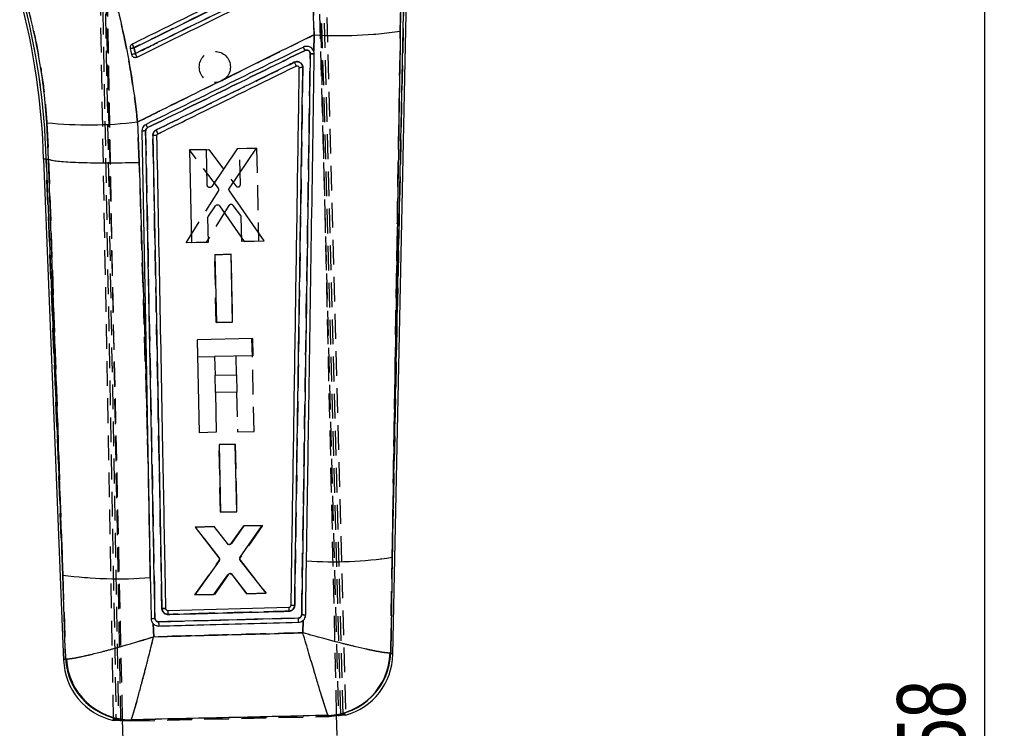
# Model space of a CAD drawing. Extents: x 62 to 743, y 47 to 577.
# Tile 19 of 22: x 306 to 407, y 379 to 452. Entities that reach past the tile are written whole.
import ezdxf

# ---------------------------------------------------------------- set-up
doc = ezdxf.new("R2010")
doc.units = 0
doc.header["$LTSCALE"] = 2
doc.linetypes.add('HIDDEN', pattern=[1.905, 1.27, -0.635])
doc.layers.get('0').update_dxf_attribs({"linetype": 'CONTINUOUS'})
doc.styles.add('SLDTEXTSTYLE0', font='TXT', dxfattribs={"width": 0.75})
doc.dimstyles.new('SLDDIMSTYLE0', dxfattribs={"dimtxt": 7, "dimasz": 6.604, "dimexe": 0, "dimexo": 0.0625, "dimgap": 1.75, "dimtad": 1, "dimdec": 0, "dimrnd": 1e-09, "dimzin": 12, "dimtxsty": 'SLDTEXTSTYLE0', "dimsah": 1, "dimcen": 0.09, "dimazin": 3, "dimtfac": 1, "dimtdec": 0, "dimtofl": 0, "dimtmove": 0, "dimatfit": 3, "dimtolj": 1, "dimtzin": 12})

# ---------------------------------------------------------------- blocks, each defined once
blk = doc.blocks.new('_D')
at = {"color": 179, "linetype": 'CONTINUOUS'}
for p, q in [((324.5, 497.82), (407.38, 497.82)), ((405.38, 240.17), (405.38, 497.82)), ((376.38, 240.17), (407.38, 240.17))]:
    blk.add_line(p, q, dxfattribs=at)
for points in [[(405.38, 497.82), (404.36, 491.22), (406.39, 491.22)], [(405.38, 240.17), (406.39, 246.78), (404.36, 246.78)]]:
    blk.add_solid(points, dxfattribs=at)
at = {"color": 179, "linetype": 'CONTINUOUS', "insert": (396.36, 372.37, 0.1), "char_height": 7, "attachment_point": 1, "rotation": 90, "style": 'SLDTEXTSTYLE0'}
blk.add_mtext('258', dxfattribs=at)

msp = doc.modelspace()

# ---------------------------------------------------------------- linework, layer by layer
at = {"color": 7, "linetype": 'HIDDEN'}
for p, q in [((315.810879, 380.045744), (313.910215, 483.349705)), ((314.127072, 483.455742), (316.06334, 379.992941)), ((314.415912, 483.044202), (316.312202, 379.977847)), ((316.563147, 379.942337), (314.631636, 483.150879)), ((336.570462, 467.766726), (338.911705, 380.452411)), ((339.40867, 380.526522), (337.066089, 467.890764)), ((339.160764, 380.499655), (336.805734, 467.305133)), ((337.302537, 467.429409), (339.658455, 380.591163)), ((316.738318, 380.033182), (315.03491, 454.86241)), ((336.286466, 454.945082), (336.410786, 450.422907)), ((338.732598, 380.534763), (337.029212, 455.363089)), ((345.658539, 454.881007), (344.444305, 396.717655)), ((345.284423, 450.789088), (345.356541, 454.88731)), ((336.410786, 450.422907), (336.380041, 448.752726)), ((334.821409, 447.157228), (334.854455, 447.098116)), ((334.866023, 447.028587), (334.866036, 447.029421)), ((308.960332, 441.382239), (309.120788, 437.641451)), ((318.444299, 437.316725), (318.275952, 441.462928)), ((320.007161, 440.083185), (319.84879, 440.082127)), ((320.264916, 440.063218), (320.250585, 440.067405)), ((323.612998, 438.604722), (325.606526, 438.650483)), ((326.586111, 434.642712), (323.612998, 438.604722)), ((325.606526, 438.650483), (328.390472, 434.886554)), ((328.766077, 438.723007), (330.502207, 438.762868)), ((328.849095, 435.044074), (328.766077, 438.723007)), ((330.502207, 438.762868), (330.717587, 429.225424)), ((310.586481, 394.895488), (308.866921, 437.633449)), ((309.120788, 437.641451), (309.121738, 437.641123)), ((319.301815, 409.235368), (318.444299, 437.316725)), ((323.267766, 429.054515), (326.598004, 434.35576)), ((327.669001, 432.87007), (325.33078, 429.101834)), ((328.872272, 431.86515), (328.08815, 432.890723)), ((328.98135, 429.185594), (328.924189, 431.717271)), ((330.717587, 429.225424), (328.98135, 429.185594)), ((325.33078, 429.101834), (323.267766, 429.054515)), ((326.197666, 427.821623), (327.863566, 427.85986)), ((326.355047, 420.849251), (326.197666, 427.821623)), ((327.863566, 427.85986), (328.021022, 420.887472)), ((319.570911, 394.941459), (319.083075, 420.782583)), ((328.021022, 420.887472), (326.355047, 420.849251)), ((330.252611, 409.655253), (330.035503, 419.192651)), ((324.394627, 419.064241), (324.431426, 419.065083)), ((324.394627, 419.064241), (324.43454, 417.310963)), ((324.43454, 417.310963), (326.18782, 417.350868)), ((328.361989, 417.400362), (328.405893, 415.471667)), ((326.233565, 415.422218), (326.207924, 415.421629)), ((326.207924, 415.421629), (326.248157, 413.65421)), ((326.248157, 413.65421), (326.273843, 413.654791)), ((328.446126, 413.704241), (328.539186, 409.616249)), ((328.539186, 409.616249), (330.252611, 409.655253)), ((326.64572, 408.311779), (328.311621, 408.350015)), ((326.803082, 401.339496), (326.64572, 408.311779)), ((328.311621, 408.350015), (328.469059, 401.377725)), ((328.469059, 401.377725), (326.803082, 401.339496)), ((324.238225, 399.825977), (326.12694, 399.869332)), ((326.12694, 399.869332), (327.497167, 398.12051)), ((327.90473, 398.131052), (329.193761, 399.939733)), ((331.117987, 399.983907), (328.832409, 396.703096)), ((329.193761, 399.939733), (331.117987, 399.983907)), ((326.658969, 396.689246), (324.238225, 399.825977)), ((324.148883, 392.848129), (326.664918, 396.387482)), ((328.840705, 396.401616), (331.486657, 393.016489)), ((344.296491, 386.894615), (344.444305, 396.717655)), ((310.586481, 394.895488), (310.876495, 386.307614)), ((319.576618, 394.637482), (319.570911, 394.941459)), ((327.596941, 394.929843), (326.179289, 392.894717)), ((329.52712, 392.971525), (328.007978, 394.94005)), ((326.179289, 392.894717), (324.148883, 392.848129)), ((331.486657, 393.016489), (329.52712, 392.971525)), ((321.186363, 391.407998), (321.185023, 391.4274)), ((319.929325, 388.552802), (319.888902, 389.875101)), ((320.436948, 390.086817), (334.787588, 390.463622)), ((335.288787, 390.224228), (335.26433, 388.955804)), ((344.296491, 386.894615), (344.238583, 386.88294)), ((310.876495, 386.307614), (310.952662, 386.292392)), ((316.740245, 379.948491), (317.512686, 379.89551)), ((317.512686, 379.89551), (337.956281, 380.360888)), ((317.598415, 379.996205), (317.512686, 379.89551)), ((317.598415, 379.996205), (317.618863, 380.012805)), ((337.854033, 380.468564), (337.86991, 380.455891)), ((337.86991, 380.455891), (337.867216, 380.458044)), ((337.956281, 380.360888), (337.86991, 380.455891)), ((337.86991, 380.455891), (337.956281, 380.360888)), ((337.956281, 380.360888), (338.734515, 380.450549))]:
    msp.add_line(p, q, dxfattribs=at)
at = {"color": 7, "linetype": 'CONTINUOUS'}
for p, q in [((336.410786, 450.422907), (336.286466, 454.945082)), ((344.444305, 396.717655), (345.658539, 454.881007)), ((344.505707, 386.705125), (345.928847, 454.875374)), ((345.356541, 454.88731), (345.284423, 450.789088)), ((336.380041, 448.752726), (336.410786, 450.422907)), ((317.505713, 449.013183), (317.643418, 448.414544)), ((336.380041, 448.752726), (336.371869, 448.772291)), ((309.120788, 437.641451), (308.960332, 441.382239)), ((318.275952, 441.462928), (318.444299, 437.316725)), ((325.346342, 438.645164), (323.610197, 438.605974)), ((323.610197, 438.605974), (323.829037, 429.068619)), ((325.430819, 434.966261), (325.346342, 438.645164)), ((328.505921, 438.716481), (325.896134, 434.829781)), ((327.709722, 434.668282), (330.499467, 438.761482)), ((330.499467, 438.761482), (328.505921, 438.716481)), ((308.596677, 437.624926), (310.669477, 386.107566)), ((308.866921, 437.633449), (309.120788, 437.641451)), ((308.866921, 437.633449), (310.586481, 394.895488)), ((309.121738, 437.641123), (309.120788, 437.641451)), ((331.278916, 429.236883), (327.710898, 434.381107)), ((325.552319, 431.789571), (326.288962, 432.849774)), ((326.708618, 432.84821), (329.215887, 429.190273)), ((325.565285, 429.107832), (325.507185, 431.639487)), ((329.215887, 429.190273), (331.278916, 429.236883)), ((323.829035, 429.068619), (325.565285, 429.107832)), ((327.87829, 427.859882), (326.212377, 427.822271)), ((326.212377, 427.822271), (326.372356, 420.849944)), ((328.038347, 420.887576), (327.87829, 427.859882)), ((326.372356, 420.849944), (328.038347, 420.887576)), ((330.07796, 419.19362), (324.437085, 419.065209)), ((330.07796, 419.19362), (330.117871, 417.440334)), ((324.654194, 409.52781), (324.437085, 419.065209)), ((330.117871, 417.440334), (326.190422, 417.350927)), ((326.190422, 417.350927), (326.234327, 415.422233)), ((326.234327, 415.422233), (328.432296, 415.472271)), ((328.432296, 415.472271), (328.472529, 413.704844)), ((328.472529, 413.704844), (326.27456, 413.654806)), ((326.27456, 413.654806), (326.367618, 409.566814)), ((319.301815, 409.235368), (319.570911, 394.941459)), ((326.367618, 409.566814), (324.654194, 409.52781)), ((328.318483, 408.349851), (326.652567, 408.312248)), ((326.652567, 408.312248), (326.812561, 401.34001)), ((328.478553, 401.377635), (328.318483, 408.349851)), ((326.812561, 401.34001), (328.478553, 401.377635)), ((326.134049, 399.870085), (324.209806, 399.826648)), ((327.504047, 398.121933), (326.134049, 399.870085)), ((329.200896, 399.939308), (327.91167, 398.129949)), ((328.814126, 396.738308), (331.08963, 399.98194)), ((331.08963, 399.98194), (329.200896, 399.939308)), ((324.209806, 399.826648), (326.642307, 396.653237)), ((326.647737, 396.351697), (324.158565, 392.849671)), ((331.4964, 393.015387), (328.821915, 396.436581)), ((344.444305, 396.717655), (344.296491, 386.894615)), ((310.876495, 386.307614), (310.586481, 394.895488)), ((319.570911, 394.941459), (319.576618, 394.637482)), ((326.11812, 392.893927), (327.546111, 394.929538)), ((327.957188, 394.938046), (329.465977, 392.969536)), ((324.158565, 392.849671), (326.11812, 392.893927)), ((329.465977, 392.969536), (331.4964, 393.015387)), ((321.186363, 391.407998), (321.185023, 391.4274)), ((333.822894, 391.555512), (321.394253, 391.227135)), ((319.888902, 389.875101), (319.929325, 388.552802)), ((335.26433, 388.955804), (335.288787, 390.224228)), ((344.296491, 386.894615), (344.238583, 386.88294)), ((310.876495, 386.307614), (310.952662, 386.292392)), ((315.812892, 379.936332), (315.810879, 380.045744)), ((315.812892, 379.936332), (316.06334, 379.992941)), ((316.312202, 379.977847), (316.740245, 379.948491)), ((316.787221, 377.884844), (316.738318, 380.033182)), ((317.618863, 380.012805), (317.598415, 379.996205)), ((338.781523, 378.385523), (338.732598, 380.534763)), ((338.734515, 380.450549), (339.160764, 380.499655)), ((339.40867, 380.526522), (339.661413, 380.482139))]:
    msp.add_line(p, q, dxfattribs=at)
at = {"color": 8, "linetype": 'CONTINUOUS'}
msp.add_line((337.867216, 380.458044), (337.854033, 380.468564), dxfattribs=at)
at = {"color": 7, "linetype": 'CONTINUOUS', "flags": 128}
for points in [[(318.708274, 440.509284), (319.184192, 415.460574), (319.301815, 409.235368)], [(319.84879, 440.082127), (320.314654, 415.764244), (320.315191, 415.736208), (320.776843, 391.446481)], [(310.586481, 394.895488), (310.064967, 410.112577), (309.121738, 437.641123)], [(318.444299, 437.316725), (319.001592, 419.097478), (319.301815, 409.235368)], [(335.554044, 390.793728), (335.565917, 391.56186), (335.615984, 394.803347), (335.639748, 396.343255)], [(319.576618, 394.637482), (319.591631, 393.837789), (319.655877, 390.413197)]]:
    msp.add_lwpolyline(points, dxfattribs=at)
at = {"color": 7, "linetype": 'HIDDEN', "flags": 128}
for points in [[(309.121738, 437.641123), (310.064967, 410.112577), (310.586481, 394.895488)], [(344.505707, 386.705125), (344.48245, 386.726188), (344.296491, 386.894615)], [(310.876495, 386.307614), (310.692488, 386.129798), (310.669477, 386.107566)]]:
    msp.add_lwpolyline(points, dxfattribs=at)
at = {"color": 8, "linetype": 'CONTINUOUS', "flags": 128}
for points in [[(344.296491, 386.894615), (344.48245, 386.726188), (344.505707, 386.705125)], [(310.669477, 386.107566), (310.692488, 386.129798), (310.876495, 386.307614)]]:
    msp.add_lwpolyline(points, dxfattribs=at)
at = {"color": 7, "linetype": 'HIDDEN'}
msp.add_circle((326.214125, 447.114819), 1.6, dxfattribs=at)
at = {"color": 7, "linetype": 'CONTINUOUS'}
for centre, radius, start, end in [((239.203572, 436.042509), 69.411145, 1.3063552, 15.30405151), ((239.203572, 436.042509), 69.681512, 1.30826654, 15.30405151), ((339.075803, 493.541911), 43.201282, 266.46327058, 278.26280439), ((290.035643, 435.533913), 30.995825, 25.95413324, 26.71601844), ((316.153975, 456.258453), 7.370287, 280.56807639, 283.74669093), ((314.563166, 463.173741), 15.077196, 281.78845094, 283.33971858), ((293.609066, 436.400863), 27.265922, 25.50456979, 26.3509525), ((318.418337, 440.623734), 18.935557, 25.6465133, 26.79437288), ((313.248495, 484.098281), 42.930742, 264.26741791, 276.72512345), ((319.03518, 439.065381), 1.480447, 87.34770231, 102.75695475), ((305.835057, 434.368101), 14.965622, 25.79854215, 27.24192935), ((302.451306, 431.755495), 19.837489, 25.35149643, 26.60423388), ((338.256377, 438.52269), 42.260518, 266.45016755, 278.41971347), ((316.274495, 436.334271), 41.827338, 262.18424764, 274.52801436), ((369.163024, 392.429205), 35.350928, 181.41620042, 182.03335751), ((333.924812, 390.263492), 13.489021, 180.75046322, 182.58744744), ((380.559257, 391.554776), 45.783838, 181.36561555, 181.90405316), ((337.602899, 387.10315), 6.639337, 272.16774209, 358.0992967), ((337.675253, 387.076773), 6.623743, 271.68403281, 358.42412556), ((337.909644, 386.842827), 6.5975, 285.37632623, 359.14630537), ((317.261643, 386.372798), 6.5975, 181.95369653, 257.29911779), ((317.493389, 386.619618), 6.624246, 182.69964513, 270.90844777), ((317.585564, 386.655557), 6.642836, 183.13392793, 270.28721295)]:
    msp.add_arc(centre, radius, start, end, dxfattribs=at)
at = {"color": 7, "linetype": 'HIDDEN'}
for centre, radius, start, end in [((239.203572, 436.042509), 69.681512, 1.30826654, 15.30405151), ((339.075803, 493.541911), 43.201282, 266.46327058, 278.26280439), ((290.035643, 435.533913), 30.995825, 25.95413324, 26.71601844), ((316.153975, 456.258453), 7.370287, 280.56807639, 283.74669093), ((314.563166, 463.173741), 15.077196, 281.78845094, 283.33971858), ((293.609066, 436.400863), 27.265922, 25.50456979, 26.3509525), ((319.29471, 440.972491), 17.996258, 25.85320139, 27.06100929), ((313.248495, 484.098281), 42.930742, 264.26741791, 276.72512345), ((319.03485, 439.06722), 1.478581, 87.33156798, 102.76023427), ((306.027635, 434.446343), 14.7586, 25.85044287, 27.31409357), ((301.852985, 431.523983), 20.47737, 25.22008694, 26.43370013), ((338.256377, 438.52269), 42.260518, 266.45016755, 278.41971347), ((316.274495, 436.334271), 41.827338, 262.18424764, 274.52801436), ((364.435444, 392.074828), 30.616954, 180.97188123, 181.68447195), ((360.340973, 391.049041), 39.915625, 181.38133252, 182.00208225), ((382.728886, 391.710093), 47.957499, 181.48935145, 182.00338716), ((337.602899, 387.10315), 6.639337, 272.16774209, 358.0992967), ((337.675253, 387.076773), 6.623743, 271.68403281, 358.42412556), ((317.493389, 386.619618), 6.624246, 182.69964513, 270.90844777), ((317.585564, 386.655557), 6.642836, 183.13392793, 270.28721295)]:
    msp.add_arc(centre, radius, start, end, dxfattribs=at)
at = {"color": 7, "linetype": 'CONTINUOUS'}
for points, knots in [([(314.898948, 457.963953), (315.285009, 456.632235), (316.057136, 453.968784), (316.989004, 449.86251), (317.759378, 445.690944), (318.103759, 442.872282), (318.275952, 441.462928)], [0, 0, 0, 0, 0.2476453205, 0.4952933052, 0.747642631, 1, 1, 1, 1]), ([(335.402979, 458.145971), (335.162857, 458.028122), (333.950814, 457.433272), (328.851109, 454.930384), (323.197737, 452.155821), (318.516302, 449.858238), (317.722532, 449.468667)], [0, 0, 0, 0, 0.040743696, 0.2056579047, 0.8653137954, 1, 1, 1, 1]), ([(317.905375, 449.099282), (320.88078, 450.559126), (326.774523, 453.450815), (332.668234, 456.342595), (335.586555, 457.774485)], [0, 0, 0, 0, 0.5048413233, 1, 1, 1, 1]), ([(335.709682, 457.172001), (335.466691, 457.052771), (334.25174, 456.456626), (329.148915, 453.95288), (323.502641, 451.182523), (318.828282, 448.889184), (318.041841, 448.50334)], [0, 0, 0, 0, 0.0412602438, 0.2063007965, 0.8664634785, 1, 1, 1, 1]), ([(318.217949, 448.141107), (321.162472, 449.58622), (327.051521, 452.476445), (332.94054, 455.366758), (335.88505, 456.811914)], [0, 0, 0, 0, 0.4999998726, 1, 1, 1, 1]), ([(308.960332, 441.382239), (308.867636, 442.478184), (308.682249, 444.670014), (308.181762, 447.966586), (307.526829, 451.258522), (306.941666, 453.41861), (306.649088, 454.498643)], [0, 0, 0, 0, 0.247093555, 0.4941732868, 0.747089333, 1, 1, 1, 1]), ([(345.284423, 450.789088), (345.121724, 440.334356), (344.841229, 422.310238), (344.561697, 404.286768), (344.444305, 396.717655)], [0, 0, 0, 0, 0.58004127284, 1, 1, 1, 1]), ([(317.722532, 449.468667), (317.68518, 449.445759), (317.608761, 449.398892), (317.529918, 449.285444), (317.490392, 449.152932), (317.495247, 449.059127), (317.505525, 449.014007), (317.505713, 449.013183)], [0, 0, 0, 0, 0.240538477, 0.4921253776, 0.7437332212, 0.995318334, 1, 1, 1, 1]), ([(336.410786, 450.422907), (333.842469, 449.154835), (328.619272, 446.575952), (322.574522, 443.588908), (319.098248, 441.869618), (318.275952, 441.462928)], [0, 0, 0, 0, 0.4248120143, 0.8639420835, 1, 1, 1, 1]), ([(318.041841, 448.50334), (318.025825, 448.573281), (317.980334, 448.771934), (317.934847, 448.970577), (317.905375, 449.099282)], [0, 0, 0, 0, 0.3520786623, 1, 1, 1, 1]), ([(335.320785, 449.159691), (332.624115, 447.836145), (327.230776, 445.189052), (321.837403, 442.54208), (319.140716, 441.218594)], [0, 0, 0, 0, 0.4999998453, 1, 1, 1, 1]), ([(319.309053, 440.881262), (322.005862, 442.204336), (327.399018, 444.850259), (332.792088, 447.496414), (335.488393, 448.819378)], [0, 0, 0, 0, 0.5000427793, 1, 1, 1, 1]), ([(336.02001, 448.483998), (335.863753, 438.0922), (335.574752, 418.87233), (335.28118, 399.653236), (335.146337, 390.825519)], [0, 0, 0, 0, 0.5406799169, 1, 1, 1, 1]), ([(336.371869, 448.772291), (336.341436, 448.830189), (336.270432, 448.965274), (336.086801, 449.128124), (335.844159, 449.231013), (335.573552, 449.252766), (335.406019, 449.191086), (335.320784, 449.159706)], [0, 0, 0, 0, 0.156869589, 0.3659991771, 0.5750027, 0.7837755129, 1, 1, 1, 1]), ([(335.48839, 448.819378), (335.529352, 448.834507), (335.609496, 448.864106), (335.738512, 448.853588), (335.854603, 448.804784), (335.947291, 448.719611), (336.009426, 448.608526), (336.016477, 448.525505), (336.020002, 448.483998)], [0, 0, 0, 0, 0.1728880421, 0.3382711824, 0.5036976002, 0.6691358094, 0.8345839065, 1, 1, 1, 1]), ([(335.639748, 396.343255), (335.643379, 396.578652), (335.663677, 397.894548), (335.739817, 402.834841), (336.003305, 419.969336), (336.246953, 436.023856), (336.435595, 448.453838)], [0, 0, 0, 0, 0.0135520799, 0.075758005, 0.284418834, 1, 1, 1, 1]), ([(336.020002, 448.483998), (336.074175, 448.482912), (336.182521, 448.480741), (336.320369, 448.473065), (336.414661, 448.463616), (336.428778, 448.45703), (336.435587, 448.453853)], [0, 0, 0, 0, 0.2543297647, 0.5086617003, 0.7629924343, 1, 1, 1, 1]), ([(336.435586, 448.453838), (336.426973, 448.554696), (336.418225, 448.657132), (336.38062, 448.751276), (336.380041, 448.752726)], [0, 0, 0, 0, 0.9846009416, 1, 1, 1, 1]), ([(317.643418, 448.414544), (317.657277, 448.372819), (317.685564, 448.287652), (317.75443, 448.210864), (317.79972, 448.177811), (317.808338, 448.171521)], [0, 0, 0, 0, 0.4374778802, 0.8929520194, 1, 1, 1, 1]), ([(317.808338, 448.171521), (317.848464, 448.149255), (317.928716, 448.104724), (318.068331, 448.093419), (318.164958, 448.116101), (318.212004, 448.138302), (318.217949, 448.141107)], [0, 0, 0, 0, 0.3180059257, 0.6360084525, 0.9540032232, 1, 1, 1, 1]), ([(334.386805, 447.605426), (334.143816, 447.486201), (331.77753, 446.325166), (327.044757, 444.003039), (322.554928, 441.800264), (320.188423, 440.639222)], [0, 0, 0, 0, 0.0513418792, 0.499979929, 1, 1, 1, 1]), ([(335.262326, 447.048241), (335.257364, 447.111108), (335.246977, 447.242703), (335.152303, 447.423417), (335.003497, 447.568324), (334.814546, 447.654731), (334.597002, 447.679385), (334.459216, 447.630904), (334.386805, 447.605426)], [0, 0, 0, 0, 0.1522531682, 0.3187030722, 0.48313966, 0.6494659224, 0.8157842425, 1, 1, 1, 1]), ([(334.386805, 447.605426), (334.39269, 447.593288), (334.409635, 447.558337), (334.446243, 447.482653), (334.493875, 447.383654), (334.538267, 447.290605), (334.56597, 447.231742), (334.570836, 447.220698), (334.572999, 447.21579)], [0, 0, 0, 0, 0.0637682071, 0.1836256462, 0.3984891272, 0.6133418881, 0.8281970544, 1, 1, 1, 1]), ([(320.378407, 440.249318), (320.592647, 440.354461), (321.778796, 440.936587), (326.510338, 443.258695), (331.027621, 445.475744), (334.572999, 447.21579)], [0, 0, 0, 0, 0.0452791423, 0.2506896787, 1, 1, 1, 1]), ([(334.866036, 447.029421), (334.7263, 437.816957), (334.446828, 419.392029), (334.162865, 400.967875), (334.020884, 391.755799)], [0, 0, 0, 0, 0.4999999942, 1, 1, 1, 1]), ([(334.42485, 391.773867), (334.565353, 400.977996), (334.846608, 419.402414), (335.123673, 437.827579), (335.262326, 447.048241)], [0, 0, 0, 0, 0.4995614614, 1, 1, 1, 1]), ([(334.572999, 447.21579), (334.59268, 447.222987), (334.635023, 447.238472), (334.704779, 447.234554), (334.770318, 447.208022), (334.824646, 447.161764), (334.84447, 447.119434), (334.854455, 447.098116)], [0, 0, 0, 0, 0.182242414, 0.3920726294, 0.5935203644, 0.7952822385, 1, 1, 1, 1]), ([(334.854455, 447.098116), (334.854843, 447.096999), (334.862481, 447.075046), (334.864301, 447.051638), (334.866028, 447.029421)], [0, 0, 0, 0, 0.0508509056, 1, 1, 1, 1]), ([(335.262326, 447.048241), (335.210124, 447.048513), (335.105718, 447.049057), (334.975094, 447.045068), (334.883894, 447.038123), (334.87198, 447.031766), (334.866023, 447.028587)], [0, 0, 0, 0, 0.2499998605, 0.4999988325, 0.7499987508, 1, 1, 1, 1]), ([(319.140716, 441.218594), (319.066389, 441.172523), (318.917737, 441.080383), (318.769468, 440.858907), (318.710966, 440.658806), (318.708841, 440.540771), (318.708274, 440.509284)], [0, 0, 0, 0, 0.2971974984, 0.5943861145, 0.8917988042, 1, 1, 1, 1]), ([(319.103687, 440.544242), (319.103951, 440.559112), (319.104944, 440.615153), (319.132703, 440.710278), (319.203198, 440.815553), (319.273806, 440.859373), (319.309053, 440.881247)], [0, 0, 0, 0, 0.1075698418, 0.4054096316, 0.7031886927, 1, 1, 1, 1]), ([(320.059684, 390.448609), (319.903526, 398.679908), (319.685788, 410.157101), (319.366651, 426.855673), (319.203991, 435.322923), (319.103687, 440.544242)], [0, 0, 0, 0, 0.4929377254, 0.6873206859, 1, 1, 1, 1]), ([(320.188424, 440.639222), (320.129925, 440.602831), (320.01293, 440.530049), (319.896416, 440.355369), (319.850909, 440.198381), (319.849228, 440.106172), (319.84879, 440.082127)], [0, 0, 0, 0, 0.2982135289, 0.5964146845, 0.8947605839, 1, 1, 1, 1]), ([(320.264916, 440.063218), (320.25802, 440.066486), (320.243738, 440.073255), (320.149183, 440.080418), (320.01125, 440.084142), (319.902943, 440.082799), (319.84879, 440.082127)], [0, 0, 0, 0, 0.2373838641, 0.4915884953, 0.7457961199, 1, 1, 1, 1]), ([(320.264916, 440.063218), (320.266597, 440.085094), (320.270079, 440.130423), (320.303266, 440.191798), (320.343456, 440.230368), (320.370979, 440.24529), (320.378409, 440.249318)], [0, 0, 0, 0, 0.28514277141, 0.59081721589, 0.88953872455, 1, 1, 1, 1]), ([(321.185023, 391.4274), (321.181787, 391.599955), (321.158293, 392.852539), (321.053709, 398.42524), (320.751919, 414.464579), (320.467323, 429.423973), (320.264916, 440.063218)], [0, 0, 0, 0, 0.0106437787, 0.077263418, 0.3437421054, 1, 1, 1, 1]), ([(308.866921, 437.633449), (308.687404, 437.627587), (308.507334, 437.621707), (308.597231, 437.624946), (308.597508, 437.624956)], [0, 0, 0, 0, 0.9969240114, 1, 1, 1, 1]), ([(309.121738, 437.641123), (309.193253, 437.608381), (309.336283, 437.542897), (309.868348, 437.457623), (310.623355, 437.385448), (311.59455, 437.328569), (312.756243, 437.289137), (314.070132, 437.267622), (315.504087, 437.265352), (316.92765, 437.280883), (317.918167, 437.302368), (318.39388, 437.315349), (318.444299, 437.316725)], [0, 0, 0, 0, 0.1120075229, 0.2240150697, 0.3360223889, 0.448029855, 0.5600394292, 0.6720490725, 0.7840625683, 0.8960761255, 0.988985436, 1, 1, 1, 1]), ([(325.631167, 434.723536), (325.603791, 434.732365), (325.549041, 434.750022), (325.484431, 434.809052), (325.440657, 434.883227), (325.434046, 434.939026), (325.430819, 434.966261)], [0, 0, 0, 0, 0.25264506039, 0.50526732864, 0.75852679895, 1, 1, 1, 1]), ([(325.896134, 434.829781), (325.877841, 434.807644), (325.841255, 434.763369), (325.762593, 434.725038), (325.689681, 434.713984), (325.646387, 434.721051), (325.631167, 434.723536)], [0, 0, 0, 0, 0.2826100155, 0.5652401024, 0.8471514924, 1, 1, 1, 1]), ([(327.710898, 434.381107), (327.696936, 434.406263), (327.669014, 434.456571), (327.662137, 434.544), (327.678676, 434.616518), (327.701563, 434.654678), (327.709722, 434.668282)], [0, 0, 0, 0, 0.2812519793, 0.5624759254, 0.8440157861, 1, 1, 1, 1]), ([(326.288962, 432.849774), (326.307865, 432.871725), (326.345673, 432.915628), (326.425777, 432.952633), (326.502799, 432.962803), (326.549262, 432.952952), (326.567617, 432.949061)], [0, 0, 0, 0, 0.2740364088, 0.5480838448, 0.8214661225, 1, 1, 1, 1]), ([(326.567617, 432.949061), (326.594805, 432.938773), (326.650681, 432.917632), (326.688963, 432.871761), (326.708618, 432.84821)], [0, 0, 0, 0, 0.4865797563, 1, 1, 1, 1]), ([(325.507185, 431.639487), (325.509026, 431.668218), (325.512461, 431.721853), (325.53968, 431.768099), (325.552319, 431.789571)], [0, 0, 0, 0, 0.5356716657, 1, 1, 1, 1]), ([(327.681516, 398.025991), (327.652948, 398.031582), (327.595813, 398.042762), (327.537444, 398.083471), (327.511295, 398.113586), (327.504047, 398.121933)], [0, 0, 0, 0, 0.4195626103, 0.8391217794, 1, 1, 1, 1]), ([(327.91167, 398.129949), (327.897311, 398.113371), (327.863821, 398.074706), (327.791665, 398.03577), (327.725717, 398.023513), (327.689093, 398.025567), (327.681516, 398.025991)], [0, 0, 0, 0, 0.24930460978, 0.58141706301, 0.91340805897, 1, 1, 1, 1]), ([(326.642307, 396.653237), (326.657484, 396.628731), (326.687837, 396.579721), (326.698861, 396.49266), (326.684907, 396.413469), (326.658917, 396.370275), (326.647739, 396.351697)], [0, 0, 0, 0, 0.2662571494, 0.5324978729, 0.7989178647, 1, 1, 1, 1]), ([(328.821915, 396.436581), (328.806529, 396.460879), (328.775757, 396.509473), (328.763888, 396.596217), (328.777068, 396.675754), (328.802902, 396.719362), (328.814126, 396.738308)], [0, 0, 0, 0, 0.2653137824, 0.5306155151, 0.7960781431, 1, 1, 1, 1]), ([(327.546111, 394.929538), (327.565447, 394.951515), (327.604121, 394.995471), (327.685547, 395.032172), (327.751264, 395.039695), (327.786897, 395.035362), (327.793795, 395.034524)], [0, 0, 0, 0, 0.3089399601, 0.6179117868, 0.9260423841, 1, 1, 1, 1]), ([(327.793795, 395.034524), (327.821878, 395.027232), (327.878043, 395.01265), (327.930157, 394.971033), (327.952773, 394.943433), (327.957188, 394.938046)], [0, 0, 0, 0, 0.4459335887, 0.8918500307, 1, 1, 1, 1]), ([(334.020884, 391.755799), (334.01823, 391.732959), (334.012922, 391.687283), (333.976686, 391.626899), (333.924099, 391.581625), (333.869335, 391.559467), (333.834684, 391.556516), (333.822894, 391.555512)], [0, 0, 0, 0, 0.2211344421, 0.4422354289, 0.6636532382, 0.8855582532, 1, 1, 1, 1]), ([(333.834355, 391.174914), (333.902719, 391.183893), (334.03944, 391.201848), (334.218791, 391.31282), (334.351863, 391.47189), (334.415318, 391.635951), (334.42244, 391.739005), (334.42485, 391.773867)], [0, 0, 0, 0, 0.2216127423, 0.4432056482, 0.6648530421, 0.8866251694, 1, 1, 1, 1]), ([(334.42485, 391.773867), (334.371889, 391.774335), (334.265969, 391.775272), (334.132567, 391.771641), (334.039225, 391.764957), (334.026994, 391.758678), (334.020879, 391.755538)], [0, 0, 0, 0, 0.2499999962, 0.5000005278, 0.7499999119, 1, 1, 1, 1]), ([(321.185023, 391.4274), (321.178673, 391.430778), (321.16587, 391.43759), (321.071871, 391.444722), (320.936936, 391.448407), (320.830208, 391.447123), (320.776843, 391.446481)], [0, 0, 0, 0, 0.246981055, 0.4979864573, 0.7489931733, 1, 1, 1, 1]), ([(320.776843, 391.446481), (320.777127, 391.438107), (320.779725, 391.361409), (320.814222, 391.217038), (320.929984, 391.035436), (321.10247, 390.905214), (321.272, 390.851587), (321.370981, 390.84919), (321.401422, 390.848452)], [0, 0, 0, 0, 0.0263158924, 0.241047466, 0.4558011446, 0.6901818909, 0.9047180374, 1, 1, 1, 1]), ([(321.394253, 391.227135), (321.371048, 391.228987), (321.324638, 391.232691), (321.262305, 391.266991), (321.21481, 391.318257), (321.192387, 391.369061), (321.187622, 391.399861), (321.186363, 391.407998)], [0, 0, 0, 0, 0.2297696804, 0.4595436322, 0.6889990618, 0.9178284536, 1, 1, 1, 1]), ([(321.394253, 391.227135), (321.394178, 391.222644), (321.394029, 391.213662), (321.39516, 391.143656), (321.39726, 391.037499), (321.399557, 390.930756), (321.40105, 390.864879), (321.401422, 390.848452)], [0, 0, 0, 0, 0.2243484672, 0.4486958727, 0.6730454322, 0.9184699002, 1, 1, 1, 1]), ([(321.401422, 390.848452), (321.671994, 390.855553), (323.024854, 390.891054), (327.169163, 390.999842), (331.042903, 391.101583), (333.834355, 391.174899)], [0, 0, 0, 0, 0.0652876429, 0.3264378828, 1, 1, 1, 1]), ([(335.146345, 390.825519), (335.144822, 390.803967), (335.140384, 390.741194), (335.101371, 390.641726), (335.020469, 390.54592), (334.911936, 390.479477), (334.829503, 390.468911), (334.788423, 390.463645)], [0, 0, 0, 0, 0.1157916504, 0.3372534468, 0.5586604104, 0.7800562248, 1, 1, 1, 1]), ([(335.146337, 390.825519), (335.199739, 390.824255), (335.306545, 390.821727), (335.441462, 390.813642), (335.534483, 390.803818), (335.547613, 390.797045), (335.554044, 390.793728)], [0, 0, 0, 0, 0.2525364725, 0.5050733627, 0.757609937, 1, 1, 1, 1]), ([(335.288787, 390.224228), (335.30413, 390.238295), (335.383274, 390.310861), (335.494592, 390.474847), (335.548535, 390.665534), (335.553155, 390.772897), (335.554051, 390.793728)], [0, 0, 0, 0, 0.096836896, 0.4995118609, 0.9028949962, 1, 1, 1, 1]), ([(319.655877, 390.413197), (319.660397, 390.416334), (319.669498, 390.422652), (319.738994, 390.432236), (319.842917, 390.44059), (319.956897, 390.446111), (320.031721, 390.44793), (320.059684, 390.448609)], [0, 0, 0, 0, 0.212907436, 0.4287924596, 0.6446779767, 0.8672078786, 1, 1, 1, 1]), ([(319.655877, 390.413197), (319.669658, 390.311081), (319.695169, 390.12204), (319.812421, 389.951936), (319.881225, 389.882813), (319.888902, 389.875101)], [0, 0, 0, 0, 0.5106883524, 0.9454047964, 1, 1, 1, 1]), ([(319.888902, 389.875101), (319.940231, 389.832239), (320.058378, 389.733581), (320.258453, 389.661908), (320.39744, 389.65655), (320.449543, 389.654541)], [0, 0, 0, 0, 0.3244178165, 0.7467383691, 1, 1, 1, 1]), ([(320.436948, 390.086817), (320.395634, 390.090011), (320.31217, 390.096465), (320.199833, 390.157912), (320.114093, 390.250345), (320.06786, 390.353176), (320.062002, 390.42155), (320.059684, 390.448609)], [0, 0, 0, 0, 0.2128608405, 0.4300269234, 0.644682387, 0.859377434, 1, 1, 1, 1]), ([(334.788423, 390.463645), (330.005472, 390.334958), (325.221726, 390.206249), (320.437744, 390.086837), (320.436948, 390.086817)], [0, 0, 0, 0, 0.9998336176, 1, 1, 1, 1]), ([(320.449543, 389.654541), (320.691093, 389.660995), (322.014918, 389.696364), (326.798608, 389.823716), (331.340798, 389.942833), (334.800698, 390.033567)], [0, 0, 0, 0, 0.050494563, 0.2767380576, 1, 1, 1, 1]), ([(334.800698, 390.033567), (334.88787, 390.044547), (335.063061, 390.066612), (335.218859, 390.163651), (335.287027, 390.222703), (335.288787, 390.224228)], [0, 0, 0, 0, 0.4910486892, 0.9868603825, 1, 1, 1, 1]), ([(319.929325, 388.552802), (322.448861, 388.619661), (327.560493, 388.755304), (332.672197, 388.888341), (335.26433, 388.955804)], [0, 0, 0, 0, 0.49290243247, 1, 1, 1, 1]), ([(337.854033, 380.468564), (337.830361, 380.527043), (337.783015, 380.644006), (337.637017, 381.080563), (337.441783, 381.691088), (337.182636, 382.523021), (336.851507, 383.606616), (336.414903, 385.056188), (335.883546, 386.843243), (335.475797, 388.231739), (335.266168, 388.949508), (335.26433, 388.955804)], [0, 0, 0, 0, 0.1063490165, 0.2127060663, 0.3159321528, 0.4191689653, 0.5453593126, 0.6715720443, 0.8308992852, 0.9985167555, 1, 1, 1, 1]), ([(344.238583, 386.88294), (344.153012, 386.879221), (343.981862, 386.871781), (343.468179, 386.938941), (342.786193, 387.06047), (341.884938, 387.247328), (340.737137, 387.510482), (339.227559, 387.882097), (337.394752, 388.361602), (335.991173, 388.749608), (335.270651, 388.95401), (335.26433, 388.955804)], [0, 0, 0, 0, 0.10634955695, 0.21270716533, 0.31593324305, 0.41917027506, 0.54536031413, 0.67157329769, 0.83090049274, 0.99851648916, 1, 1, 1, 1]), ([(310.952662, 386.292392), (311.154083, 386.29655), (311.540733, 386.30453), (312.766202, 386.556823), (314.095519, 386.878599), (315.621249, 387.280686), (317.375221, 387.777242), (318.903896, 388.235325), (319.704408, 388.482797), (319.923053, 388.55085), (319.929325, 388.552802)], [0, 0, 0, 0, 0.1967579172, 0.3777006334, 0.5053078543, 0.6329410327, 0.8098474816, 0.9480611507, 0.9985100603, 1, 1, 1, 1]), ([(317.618863, 380.012805), (317.672947, 380.155754), (317.776769, 380.430162), (318.094904, 381.537077), (318.437667, 382.78812), (318.8295, 384.258299), (319.278296, 385.984331), (319.668232, 387.51528), (319.872078, 388.324787), (319.927729, 388.546444), (319.929325, 388.552802)], [0, 0, 0, 0, 0.1967577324, 0.3777005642, 0.505307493, 0.6329401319, 0.80984676, 0.9480609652, 0.9985101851, 1, 1, 1, 1]), ([(316.312202, 379.977847), (316.255096, 379.98713), (316.140866, 380.005699), (315.989045, 380.030622), (315.875956, 380.047142), (315.818496, 380.051685), (315.812987, 380.047388), (315.810879, 380.045744)], [0, 0, 0, 0, 0.2193181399, 0.4386987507, 0.6561218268, 0.8683698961, 1, 1, 1, 1]), ([(316.06334, 379.992941), (316.072469, 379.994474), (316.090726, 379.997538), (316.184156, 379.988887), (316.315197, 379.973214), (316.449638, 379.956261), (316.534305, 379.945875), (316.563147, 379.942337)], [0, 0, 0, 0, 0.2193308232, 0.4386159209, 0.6593974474, 0.8839733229, 1, 1, 1, 1]), ([(337.854033, 380.468564), (334.455409, 380.391946), (327.71035, 380.239886), (320.965296, 380.088107), (317.618863, 380.012805)], [0, 0, 0, 0, 0.5038686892, 1, 1, 1, 1]), ([(338.911705, 380.452411), (338.968135, 380.462082), (339.081006, 380.481424), (339.231096, 380.507448), (339.343668, 380.525046), (339.396866, 380.529899), (339.405948, 380.527301), (339.40867, 380.526522)], [0, 0, 0, 0, 0.227712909, 0.4554654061, 0.681931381, 0.904686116, 1, 1, 1, 1]), ([(339.658455, 380.591163), (339.658455, 380.591171), (339.658455, 380.591209), (339.658443, 380.591346), (339.658345, 380.591938), (339.656848, 380.593909), (339.643249, 380.595778), (339.588149, 380.58851), (339.477663, 380.566822), (339.330628, 380.535538), (339.2183, 380.51181), (339.160764, 380.499655)], [0, 0, 0, 0, 0.0004406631, 0.0022033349, 0.0092546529, 0.0374669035, 0.1507673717, 0.3576802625, 0.5652127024, 0.7772966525, 1, 1, 1, 1])]:
    msp.add_open_spline(points, degree=3, knots=knots, dxfattribs=at)
at = {"color": 7, "linetype": 'HIDDEN'}
for points, knots in [([(318.275952, 441.462928), (318.107307, 442.846182), (317.770022, 445.612652), (317.010198, 449.759166), (316.078027, 453.892903), (315.291973, 456.606941), (314.898948, 457.963953)], [0, 0, 0, 0, 0.24768286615, 0.49535930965, 0.74768099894, 1, 1, 1, 1]), ([(335.586555, 457.774485), (335.343563, 457.65526), (334.128602, 457.059138), (329.025775, 454.555394), (323.375048, 451.782864), (318.696258, 449.487312), (317.905375, 449.099282)], [0, 0, 0, 0, 0.0412289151, 0.2061451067, 0.8658100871, 1, 1, 1, 1]), ([(318.041841, 448.50334), (318.284836, 448.622559), (319.499807, 449.218655), (324.602693, 451.722251), (330.248971, 454.492602), (334.923252, 456.786125), (335.709682, 457.172001)], [0, 0, 0, 0, 0.0412601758, 0.206300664, 0.8664632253, 1, 1, 1, 1]), ([(306.649088, 454.498643), (306.935208, 453.443961), (307.507456, 451.334571), (308.163477, 448.070323), (308.674397, 444.74848), (308.865019, 442.504342), (308.960332, 441.382239)], [0, 0, 0, 0, 0.2470168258, 0.4940392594, 0.7470119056, 1, 1, 1, 1]), ([(344.444305, 396.717655), (344.561697, 404.286768), (344.841229, 422.310238), (345.121724, 440.334356), (345.284423, 450.789088)], [0, 0, 0, 0, 0.41995872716, 1, 1, 1, 1]), ([(327.192328, 445.87017), (327.761789, 446.15161), (330.834174, 447.670048), (333.907277, 449.187066), (336.410786, 450.422907)], [0, 0, 0, 0, 0.1853480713, 1, 1, 1, 1]), ([(317.905375, 449.099282), (317.934847, 448.970577), (317.980334, 448.771934), (318.025825, 448.573281), (318.041841, 448.50334)], [0, 0, 0, 0, 0.6479213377, 1, 1, 1, 1]), ([(335.489799, 448.820064), (332.793024, 447.496872), (327.399605, 444.850552), (322.006105, 442.204456), (319.30942, 440.88144)], [0, 0, 0, 0, 0.5000121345, 1, 1, 1, 1]), ([(335.146335, 390.8254), (335.304997, 401.216809), (335.598448, 420.435992), (335.887324, 439.655945), (336.020011, 448.484073)], [0, 0, 0, 0, 0.54067900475, 1, 1, 1, 1]), ([(336.020003, 448.484073), (336.016229, 448.526898), (336.008796, 448.611246), (335.944753, 448.722792), (335.851195, 448.806934), (335.734311, 448.854615), (335.60704, 448.863444), (335.528707, 448.83446), (335.489799, 448.820064)], [0, 0, 0, 0, 0.1709783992, 0.3367505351, 0.5025001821, 0.668226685, 0.8352071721, 1, 1, 1, 1]), ([(336.435587, 448.453853), (336.428778, 448.457034), (336.414661, 448.463627), (336.320369, 448.473115), (336.182522, 448.480799), (336.074176, 448.482981), (336.020003, 448.484073)], [0, 0, 0, 0, 0.2370088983, 0.4913398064, 0.7456698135, 1, 1, 1, 1]), ([(320.189447, 440.639729), (322.555612, 441.8006), (327.288092, 444.122417), (332.020517, 446.444398), (334.386805, 447.605426)], [0, 0, 0, 0, 0.499983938, 1, 1, 1, 1]), ([(334.386805, 447.605426), (334.39363, 447.608595), (334.462527, 447.640584), (334.606141, 447.67542), (334.814126, 447.655564), (335.003608, 447.568104), (335.152273, 447.423476), (335.246984, 447.24269), (335.257366, 447.111104), (335.262326, 447.048241)], [0, 0, 0, 0, 0.018272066, 0.1844507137, 0.3507211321, 0.5169994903, 0.6813887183, 0.8477906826, 1, 1, 1, 1]), ([(335.262326, 447.048241), (335.123673, 437.827579), (334.846608, 419.402414), (334.565353, 400.977996), (334.42485, 391.773867)], [0, 0, 0, 0, 0.5004385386, 1, 1, 1, 1]), ([(318.275952, 441.462928), (319.098228, 441.869626), (321.878027, 443.244514), (324.658432, 444.6182), (326.616381, 445.585543)], [0, 0, 0, 0, 0.2958041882, 1, 1, 1, 1]), ([(319.30942, 440.88144), (319.296325, 440.874387), (319.246899, 440.847763), (319.174927, 440.779489), (319.113477, 440.668502), (319.106951, 440.585636), (319.103687, 440.544197)], [0, 0, 0, 0, 0.1072315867, 0.4047458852, 0.7023271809, 1, 1, 1, 1]), ([(319.103687, 440.544197), (319.266203, 432.07696), (319.565775, 416.46903), (319.883166, 399.770554), (320.039031, 391.53928), (320.059684, 390.448609)], [0, 0, 0, 0, 0.5070622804, 0.9346841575, 1, 1, 1, 1]), ([(319.84879, 440.082127), (319.849228, 440.106172), (319.850909, 440.198381), (319.896416, 440.355366), (320.013143, 440.530378), (320.130571, 440.603211), (320.189447, 440.639729)], [0, 0, 0, 0, 0.1050671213, 0.4029245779, 0.7006375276, 1, 1, 1, 1]), ([(320.776843, 391.446481), (320.623087, 399.552391), (320.315573, 415.764207), (320.004384, 431.976155), (319.84879, 440.082127)], [0, 0, 0, 0, 0.5000001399, 1, 1, 1, 1]), ([(326.598004, 434.35576), (326.610794, 434.381497), (326.636371, 434.432963), (326.639311, 434.520475), (326.619581, 434.59221), (326.59495, 434.629375), (326.586111, 434.642712)], [0, 0, 0, 0, 0.2806192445, 0.5611540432, 0.8425211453, 1, 1, 1, 1]), ([(328.390472, 434.886554), (328.409805, 434.865231), (328.448474, 434.82258), (328.529038, 434.787879), (328.602335, 434.780303), (328.64513, 434.789342), (328.659999, 434.792483)], [0, 0, 0, 0, 0.2834424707, 0.5669398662, 0.8495398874, 1, 1, 1, 1]), ([(328.659999, 434.792483), (328.686886, 434.802521), (328.740658, 434.822595), (328.802459, 434.884314), (328.84298, 434.960403), (328.847082, 435.016533), (328.849095, 435.044074)], [0, 0, 0, 0, 0.25211723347, 0.50422047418, 0.75672821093, 1, 1, 1, 1]), ([(327.805265, 432.977224), (327.778632, 432.965748), (327.723779, 432.942113), (327.687608, 432.894543), (327.668999, 432.87007)], [0, 0, 0, 0, 0.48553419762, 1, 1, 1, 1]), ([(328.08815, 432.890723), (328.068217, 432.911834), (328.028348, 432.95406), (327.94641, 432.987377), (327.869045, 432.993885), (327.823209, 432.981911), (327.805265, 432.977224)], [0, 0, 0, 0, 0.274844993, 0.5497210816, 0.8237249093, 1, 1, 1, 1]), ([(328.924189, 431.717271), (328.921032, 431.745927), (328.915144, 431.799374), (328.885856, 431.844308), (328.872272, 431.86515)], [0, 0, 0, 0, 0.5361579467, 1, 1, 1, 1]), ([(327.497167, 398.12051), (327.512004, 398.104109), (327.540012, 398.073151), (327.578464, 398.056997), (327.596546, 398.049401)], [0, 0, 0, 0, 0.5297536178, 1, 1, 1, 1]), ([(327.661847, 398.031281), (327.677624, 398.02811), (327.700874, 398.023436), (327.724286, 398.026238), (327.731811, 398.027139)], [0, 0, 0, 0, 0.6785806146, 1, 1, 1, 1]), ([(326.664918, 396.387475), (326.679179, 396.41244), (326.707698, 396.462366), (326.715619, 396.549517), (326.698866, 396.628386), (326.671063, 396.670796), (326.658969, 396.689246)], [0, 0, 0, 0, 0.26514576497, 0.53023941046, 0.79564825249, 1, 1, 1, 1]), ([(328.832411, 396.703096), (328.81837, 396.677934), (328.790289, 396.627615), (328.783223, 396.540191), (328.800731, 396.4617), (328.828669, 396.419707), (328.840705, 396.401616)], [0, 0, 0, 0, 0.2660692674, 0.5320993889, 0.798420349, 1, 1, 1, 1]), ([(327.755774, 395.033659), (327.728067, 395.025103), (327.672654, 395.007992), (327.622466, 394.964062), (327.601121, 394.935448), (327.596939, 394.929843)], [0, 0, 0, 0, 0.44572445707, 0.89142129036, 1, 1, 1, 1]), ([(328.007978, 394.94005), (327.987649, 394.961136), (327.946988, 395.003309), (327.863913, 395.036269), (327.797934, 395.040744), (327.762568, 395.034801), (327.755774, 395.033659)], [0, 0, 0, 0, 0.3091670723, 0.6183784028, 0.9266870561, 1, 1, 1, 1]), ([(334.42485, 391.773867), (334.42244, 391.739005), (334.415318, 391.635952), (334.351862, 391.471888), (334.218793, 391.312826), (334.038676, 391.201359), (333.900997, 391.183712), (333.83172, 391.174832)], [0, 0, 0, 0, 0.1130571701, 0.3342079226, 0.5552342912, 0.7762063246, 1, 1, 1, 1]), ([(320.776843, 391.446481), (320.830208, 391.447123), (320.936936, 391.448407), (321.071871, 391.444722), (321.16587, 391.43759), (321.178673, 391.430778), (321.185023, 391.4274)], [0, 0, 0, 0, 0.2510068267, 0.5020135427, 0.753018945, 1, 1, 1, 1]), ([(321.401422, 390.848452), (321.364576, 390.84967), (321.259132, 390.853156), (321.091251, 390.91245), (320.931853, 391.036721), (320.820862, 391.204811), (320.781168, 391.348062), (320.777505, 391.431431), (320.776843, 391.446481)], [0, 0, 0, 0, 0.1152010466, 0.3296827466, 0.5441678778, 0.7380599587, 0.9527165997, 1, 1, 1, 1]), ([(333.83172, 391.174832), (333.561148, 391.167724), (332.208288, 391.132185), (328.064854, 391.023355), (324.191994, 390.9217), (321.401422, 390.848452)], [0, 0, 0, 0, 0.0653013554, 0.3265069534, 1, 1, 1, 1]), ([(334.787588, 390.463622), (334.809121, 390.465362), (334.871919, 390.470437), (334.971137, 390.510388), (335.066302, 390.592138), (335.131889, 390.701405), (335.141527, 390.78408), (335.146343, 390.8254)], [0, 0, 0, 0, 0.115417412, 0.3365892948, 0.5577805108, 0.7789799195, 1, 1, 1, 1]), ([(335.146352, 390.82587), (335.199754, 390.824559), (335.306558, 390.821939), (335.441473, 390.813785), (335.534495, 390.803973), (335.547627, 390.797326), (335.554058, 390.79407)], [0, 0, 0, 0, 0.2525368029, 0.5050733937, 0.7576106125, 1, 1, 1, 1]), ([(320.059684, 390.448609), (320.062002, 390.42155), (320.06786, 390.353176), (320.114093, 390.250345), (320.199833, 390.157912), (320.31217, 390.096465), (320.395634, 390.090011), (320.436948, 390.086817)], [0, 0, 0, 0, 0.140622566, 0.355317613, 0.5699730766, 0.7871391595, 1, 1, 1, 1]), ([(335.26433, 388.955804), (332.672197, 388.888341), (327.560493, 388.755304), (322.448861, 388.619661), (319.929325, 388.552802)], [0, 0, 0, 0, 0.50709756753, 1, 1, 1, 1]), ([(337.854033, 380.468564), (337.830361, 380.527043), (337.783015, 380.644006), (337.637017, 381.080563), (337.441783, 381.691088), (337.182636, 382.523021), (336.851507, 383.606616), (336.414903, 385.056188), (335.883546, 386.843243), (335.475797, 388.231739), (335.266168, 388.949508), (335.26433, 388.955804)], [0, 0, 0, 0, 0.1063490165, 0.2127060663, 0.3159321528, 0.4191689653, 0.5453593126, 0.6715720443, 0.8308992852, 0.9985167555, 1, 1, 1, 1]), ([(344.238583, 386.88294), (344.153012, 386.879221), (343.981862, 386.871781), (343.468179, 386.938941), (342.786193, 387.06047), (341.884938, 387.247328), (340.737137, 387.510482), (339.227559, 387.882097), (337.394752, 388.361602), (335.991173, 388.749608), (335.270651, 388.95401), (335.26433, 388.955804)], [0, 0, 0, 0, 0.10634955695, 0.21270716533, 0.31593324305, 0.41917027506, 0.54536031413, 0.67157329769, 0.83090049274, 0.99851648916, 1, 1, 1, 1]), ([(310.952662, 386.292392), (311.041256, 386.289053), (311.21845, 386.282375), (311.893017, 386.376026), (312.967598, 386.600626), (314.434019, 386.965596), (315.940604, 387.369462), (317.781099, 387.895457), (319.196668, 388.324763), (319.923053, 388.55085), (319.929325, 388.552802)], [0, 0, 0, 0, 0.10345957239, 0.20692687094, 0.41246289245, 0.538776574, 0.66511426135, 0.82748056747, 0.99851035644, 1, 1, 1, 1]), ([(317.618863, 380.012805), (317.642899, 380.070283), (317.690974, 380.185244), (317.868273, 380.747269), (318.147071, 381.721446), (318.524709, 383.111975), (318.911293, 384.570843), (319.381988, 386.387311), (319.742845, 387.810052), (319.927729, 388.546444), (319.929325, 388.552802)], [0, 0, 0, 0, 0.103459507, 0.2069265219, 0.4124627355, 0.5387758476, 0.6651135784, 0.8274796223, 0.9985104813, 1, 1, 1, 1]), ([(317.618863, 380.012805), (320.965296, 380.088107), (327.71035, 380.239886), (334.455409, 380.391946), (337.854033, 380.468564)], [0, 0, 0, 0, 0.4961313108, 1, 1, 1, 1])]:
    msp.add_open_spline(points, degree=3, knots=knots, dxfattribs=at)

# ---------------------------------------------------------------- dimensions: what is measured, and where the dimension line sits
at = {"color": 179, "linetype": 'CONTINUOUS'}
dim = msp.add_linear_dim(base=(405.378844, 497.821802), p1=(374.378844, 240.172216), p2=(322.503296, 497.821802), angle=90, dimstyle='SLDDIMSTYLE0', dxfattribs=at)
dim.commit()
dim.dimension.update_dxf_attribs({"geometry": '_D', "text_midpoint": (405.378844, 382.971003), "dimtype": 160})

doc.saveas('drawing.dxf')
